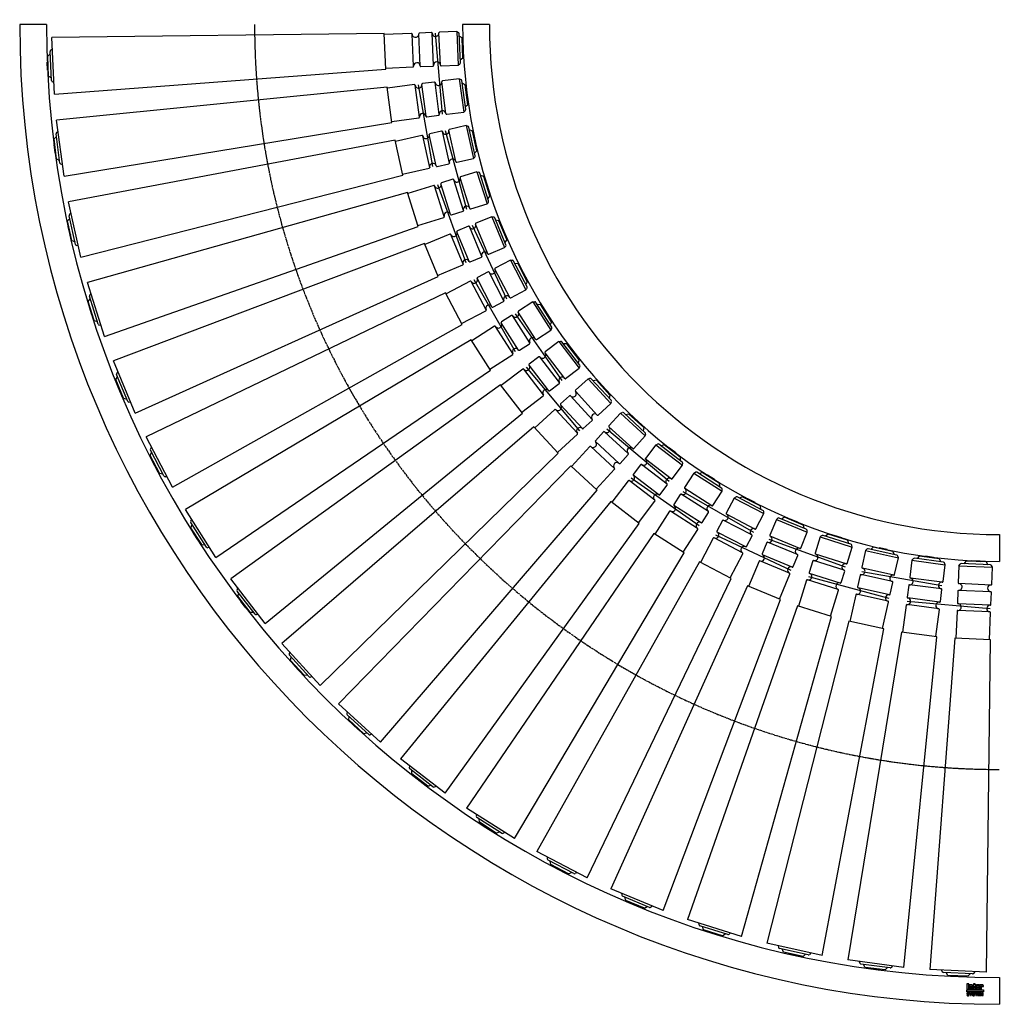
# Model space of a CAD drawing. Header units: millimetres. Extents: x -1460 to 7, y -450 to 1017.
import ezdxf

# ---------------------------------------------------------------- set-up
doc = ezdxf.new("R2010")
doc.units = ezdxf.units.MM
doc.header["$LTSCALE"] = 2
doc.linetypes.add('CENTER', pattern=[2, 1.25, -0.25, 0.25, -0.25])
doc.layers.get('0').update_dxf_attribs({"linetype": 'CONTINUOUS', "lineweight": 50})
for name, color, linetype, lineweight in [('Centre Lines', 4, 'CENTER', 25), ('Frame', 1, 'CONTINUOUS', 25), ('Midi', 70, 'CONTINUOUS', 25), ('Rollers', 7, 'CONTINUOUS', 25)]:
    doc.layers.add(name, color=color, linetype=linetype, lineweight=lineweight)

# ---------------------------------------------------------------- blocks, each defined once
blk = doc.blocks.new('A$C67347064')
at = {"layer": 'Rollers'}
for p, q in [((6, 0), (-6, 0)), ((-6, -1), (-6, 0)), ((-25, -8.5), (-23.6, -6)), ((-25, -8.5), (-25, -34)), ((-25, -8.5), (25, -8.5)), ((21.8, -5), (-21.8, -5)), ((-15, -1), (-17.9, -5)), ((15, -1), (-15, -1)), ((6, -1), (6, 0)), ((15, -1), (17.9, -5)), ((25, -8.5), (23.6, -6)), ((25, -34), (25, -8.5)), ((24, -35), (-24, -35)), ((-25, -46), (-25, -64)), ((24, -45), (-24, -45)), ((25, -64), (25, -46)), ((24, -65), (-24, -65)), ((-25, -76), (-25, -116.5)), ((24, -75), (-24, -75)), ((25, -116.5), (25, -76)), ((-26.7, -116.5), (-42.2, -611.5)), ((26.7, -116.5), (-26.7, -116.5)), ((42.2, -611.5), (26.7, -116.5)), ((42.2, -611.5), (-42.2, -611.5)), ((-25, -611.5), (-23.6, -614)), ((21.8, -615), (-21.8, -615)), ((-15, -619), (-17.9, -615)), ((15, -619), (17.9, -615)), ((25, -611.5), (23.6, -614)), ((15, -619), (-15, -619)), ((-6, -619), (-6, -620)), ((6, -620), (-6, -620)), ((6, -619), (6, -620))]:
    blk.add_line(p, q, dxfattribs=at)
for centre, radius, start, end in [((-21.8, -7), 2, 90, 150.2551), ((21.8, -7), 2, 29.7449, 90), ((-24, -34), 1, 180, 270), ((-24, -40), 5, 270, 90), ((24, -40), 5, 90, 270), ((24, -34), 1, 270, 0), ((-24, -46), 1, 90, 180), ((24, -46), 1, 0, 90), ((-24, -64), 1, 180, 270), ((-24, -70), 5, 270, 90), ((24, -70), 5, 90, 270), ((24, -64), 1, 270, 0), ((-24, -76), 1, 90, 180), ((24, -76), 1, 0, 90), ((-21.8, -613), 2, 209.7449, 270), ((21.8, -613), 2, 270, 330.2551)]:
    blk.add_arc(centre, radius, start, end, dxfattribs=at)

msp = doc.modelspace()

# ---------------------------------------------------------------- hatches: boundary and pattern name
at = {"layer": 'Frame'}
h = msp.add_hatch(color=254, dxfattribs=at)
h.paths.add_polyline_path([(-26.7, -422.7), (-26.7, -422.6), (-26.6, -422.6), (-26.6, -422.5), (-26.6, -422.5), (-26.5, -422.5), (-26.4, -422.5), (-26.3, -422.5), (-26.3, -422.5), (-26.2, -422.5), (-26.2, -422.6), (-26.1, -422.6), (-26.1, -422.7), (-26.1, -422.8), (-26.1, -422.9), (-26.1, -423.5), (-23.9, -423.5), (-23.9, -422.8), (-23.9, -422.6), (-23.9, -422.4), (-23.9, -422.2), (-24, -422), (-24.1, -421.9), (-24.1, -421.7), (-24.2, -421.6), (-24.3, -421.5), (-24.4, -421.4), (-24.5, -421.3), (-24.6, -421.2), (-24.8, -421.1), (-24.9, -421.1), (-25.1, -421), (-25.3, -421), (-25.4, -421), (-25.5, -421), (-25.6, -421), (-25.7, -421), (-25.8, -421), (-25.9, -421.1), (-26, -421.1), (-26.1, -421.1), (-26.1, -421.1), (-26.2, -421.1), (-26.3, -421.2), (-26.4, -421.2), (-26.5, -421.2), (-26.5, -421.3), (-26.6, -421.3), (-26.7, -421.4), (-26.8, -421.4), (-26.8, -421), (-29, -421), (-29, -427.3), (-26.7, -427.3), (-26.7, -422.9), (-26.7, -422.8)])
h.paths.add_polyline_path([(-29.6, -422.5), (-29.6, -422.3), (-29.6, -422.1), (-29.6, -421.9), (-29.6, -421.8), (-29.7, -421.7), (-29.7, -421.5), (-29.8, -421.4), (-29.9, -421.3), (-30, -421.3), (-30.1, -421.2), (-30.2, -421.1), (-30.4, -421.1), (-30.5, -421.1), (-30.7, -421), (-30.9, -421), (-31.1, -421), (-33.3, -421), (-33.5, -421), (-33.7, -421), (-33.9, -421.1), (-34.1, -421.1), (-34.2, -421.1), (-34.3, -421.2), (-34.4, -421.3), (-34.5, -421.3), (-34.6, -421.4), (-34.7, -421.5), (-34.7, -421.7), (-34.8, -421.8), (-34.8, -421.9), (-34.8, -422.1), (-34.8, -422.3), (-34.8, -422.5), (-34.8, -425.9), (-34.8, -426.1), (-34.8, -426.3), (-34.8, -426.4), (-34.8, -426.6), (-34.7, -426.7), (-34.7, -426.8), (-34.6, -426.9), (-34.5, -427), (-34.4, -427.1), (-34.3, -427.1), (-34.2, -427.2), (-34.1, -427.2), (-33.9, -427.3), (-33.7, -427.3), (-33.5, -427.3), (-33.3, -427.3), (-31.1, -427.3), (-30.9, -427.3), (-30.7, -427.3), (-30.5, -427.3), (-30.4, -427.2), (-30.2, -427.2), (-30.1, -427.1), (-30, -427.1), (-29.9, -427), (-29.8, -426.9), (-29.7, -426.8), (-29.7, -426.7), (-29.6, -426.6), (-29.6, -426.4), (-29.6, -426.3), (-29.6, -426.1), (-29.6, -425.9), (-29.6, -424.8), (-31.9, -424.8), (-31.9, -425.6), (-31.9, -425.8), (-31.9, -425.8), (-31.9, -425.9), (-32, -426), (-32, -426), (-32.1, -426.1), (-32.1, -426.1), (-32.2, -426.1), (-32.3, -426.1), (-32.3, -426.1), (-32.4, -426), (-32.4, -426), (-32.5, -425.9), (-32.5, -425.8), (-32.5, -425.8), (-32.5, -425.6), (-32.5, -424.3), (-29.6, -424.3)])
h.paths.add_polyline_path([(-31.9, -423.2), (-32.5, -423.2), (-32.5, -422.7), (-32.5, -422.6), (-32.5, -422.5), (-32.5, -422.4), (-32.5, -422.3), (-32.4, -422.3), (-32.4, -422.2), (-32.3, -422.2), (-32.2, -422.2), (-32.1, -422.2), (-32, -422.2), (-32, -422.3), (-31.9, -422.3), (-31.9, -422.4), (-31.9, -422.5), (-31.9, -422.6), (-31.9, -422.7)], flags=16)
h.paths.add_polyline_path([(-36.3, -422.3), (-35.4, -422.3), (-35.4, -421), (-36.3, -421), (-36.3, -419.3), (-38.6, -419.3), (-38.6, -421), (-39.2, -421), (-39.2, -422.3), (-38.6, -422.3), (-38.6, -425.9), (-38.6, -426.1), (-38.6, -426.2), (-38.6, -426.4), (-38.5, -426.5), (-38.5, -426.7), (-38.4, -426.8), (-38.4, -426.9), (-38.3, -427), (-38.2, -427), (-38.1, -427.1), (-38, -427.2), (-37.8, -427.2), (-37.7, -427.2), (-37.5, -427.3), (-37.3, -427.3), (-37.1, -427.3), (-35.4, -427.3), (-35.4, -426.1), (-35.8, -426.1), (-35.9, -426.1), (-36, -426.1), (-36.1, -426.1), (-36.2, -426), (-36.2, -426), (-36.3, -425.9), (-36.3, -425.9), (-36.3, -425.8)])
h.paths.add_polyline_path([(-39.7, -422.8), (-39.7, -422.6), (-39.7, -422.4), (-39.7, -422.2), (-39.8, -422), (-39.8, -421.9), (-39.9, -421.7), (-40, -421.6), (-40.1, -421.5), (-40.2, -421.4), (-40.3, -421.3), (-40.5, -421.2), (-40.6, -421.1), (-40.7, -421.1), (-40.9, -421), (-41.1, -421), (-41.3, -421), (-41.4, -421), (-41.5, -421), (-41.6, -421), (-41.7, -421), (-41.7, -421.1), (-41.8, -421.1), (-41.9, -421.1), (-42, -421.1), (-42.1, -421.1), (-42.2, -421.2), (-42.3, -421.2), (-42.4, -421.2), (-42.4, -421.3), (-42.5, -421.3), (-42.6, -421.4), (-42.7, -421.4), (-42.7, -421), (-44.9, -421), (-44.9, -427.3), (-42.6, -427.3), (-42.6, -422.9), (-42.6, -422.8), (-42.6, -422.7), (-42.6, -422.6), (-42.5, -422.6), (-42.5, -422.5), (-42.5, -422.5), (-42.4, -422.5), (-42.3, -422.5), (-42.2, -422.5), (-42.2, -422.5), (-42.1, -422.5), (-42, -422.6), (-42, -422.6), (-42, -422.7), (-42, -422.8), (-42, -422.9), (-42, -427.3), (-39.7, -427.3)])
h.paths.add_polyline_path([(-45.6, -419.3), (-48.7, -419.3), (-48.7, -427.3), (-45.6, -427.3)])
msp.add_hatch(color=1, dxfattribs=at).paths.add_polyline_path([(-23.8, -431.6), (-23.8, -428.4), (-48.8, -428.4), (-48.8, -431.6)])
h = msp.add_hatch(color=7, dxfattribs=at)
h.paths.add_polyline_path([(-27.2, -432.7), (-28.5, -432.7), (-28.5, -437.1), (-27.7, -437.1), (-27.7, -433.4), (-27.6, -433.4), (-26.8, -437.1), (-25.9, -437.1), (-25.1, -433.4), (-25, -433.4), (-25, -437.1), (-24.2, -437.1), (-24.2, -432.7), (-25.5, -432.7), (-26.3, -436.2)])
h.paths.add_polyline_path([(-29.2, -432.7), (-32.5, -432.7), (-32.5, -437.1), (-29.1, -437.1), (-29.1, -436.4), (-31.6, -436.4), (-31.6, -435.2), (-29.4, -435.2), (-29.4, -434.4), (-31.6, -434.4), (-31.6, -433.4), (-29.2, -433.4)])
h.paths.add_polyline_path([(-32.9, -432.7), (-36.6, -432.7), (-36.6, -433.4), (-35.3, -433.4), (-35.3, -437.1), (-34.3, -437.1), (-34.3, -433.4), (-32.9, -433.4)])
h.paths.add_polyline_path([(-37.5, -432.9), (-37.7, -432.8), (-37.8, -432.7), (-38, -432.6), (-38.2, -432.6), (-38.5, -432.6), (-38.7, -432.6), (-38.9, -432.6), (-39.1, -432.6), (-39.3, -432.6), (-39.4, -432.7), (-39.6, -432.7), (-39.7, -432.8), (-39.8, -432.8), (-40, -432.9), (-40.1, -433), (-40.1, -433.1), (-40.2, -433.2), (-40.3, -433.3), (-40.3, -433.5), (-40.4, -433.6), (-40.4, -433.8), (-40.4, -433.9), (-40.4, -434.1), (-40.4, -434.2), (-40.4, -434.4), (-40.3, -434.5), (-40.2, -434.6), (-40.2, -434.7), (-40.1, -434.8), (-40, -434.9), (-39.9, -435), (-39.8, -435), (-39.7, -435.1), (-39.5, -435.1), (-39.4, -435.2), (-39.2, -435.2), (-39.1, -435.2), (-39, -435.3), (-38.9, -435.3), (-38.8, -435.3), (-38.8, -435.3), (-38.7, -435.3), (-38.7, -435.3), (-38.6, -435.3), (-38.6, -435.3), (-38.5, -435.4), (-38.3, -435.4), (-38.2, -435.4), (-38, -435.5), (-37.9, -435.5), (-37.8, -435.6), (-37.7, -435.7), (-37.7, -435.8), (-37.7, -435.9), (-37.7, -436.1), (-37.8, -436.2), (-37.9, -436.3), (-38, -436.4), (-38.2, -436.4), (-38.3, -436.5), (-38.5, -436.5), (-38.7, -436.5), (-38.8, -436.5), (-39, -436.5), (-39.2, -436.4), (-39.3, -436.3), (-39.4, -436.2), (-39.5, -436.1), (-39.6, -436), (-39.6, -435.8), (-40.5, -435.8), (-40.5, -436), (-40.4, -436.2), (-40.4, -436.3), (-40.3, -436.5), (-40.2, -436.6), (-40.1, -436.7), (-40, -436.8), (-39.9, -436.9), (-39.8, -437), (-39.6, -437.1), (-39.5, -437.1), (-39.3, -437.2), (-39.1, -437.2), (-38.9, -437.3), (-38.7, -437.3), (-38.5, -437.3), (-38.4, -437.3), (-38.4, -437.3), (-38.2, -437.3), (-38.1, -437.2), (-38, -437.2), (-37.8, -437.2), (-37.7, -437.1), (-37.5, -437), (-37.4, -437), (-37.3, -436.9), (-37.1, -436.7), (-37, -436.6), (-36.9, -436.4), (-36.9, -436.3), (-36.8, -436.1), (-36.8, -435.8), (-36.8, -435.7), (-36.8, -435.5), (-36.8, -435.4), (-36.9, -435.3), (-36.9, -435.2), (-37, -435.1), (-37, -435.1), (-37.1, -435), (-37.2, -434.9), (-37.3, -434.8), (-37.4, -434.8), (-37.5, -434.7), (-37.6, -434.7), (-37.8, -434.7), (-37.9, -434.6), (-38.1, -434.6), (-38.2, -434.6), (-38.2, -434.5), (-38.3, -434.5), (-38.4, -434.5), (-38.4, -434.5), (-38.5, -434.5), (-38.6, -434.4), (-38.7, -434.4), (-38.7, -434.4), (-38.8, -434.4), (-38.9, -434.4), (-38.9, -434.4), (-39, -434.4), (-39.1, -434.3), (-39.1, -434.3), (-39.2, -434.3), (-39.3, -434.3), (-39.4, -434.2), (-39.4, -434.2), (-39.5, -434.1), (-39.5, -434), (-39.5, -434), (-39.5, -433.9), (-39.6, -433.8), (-39.5, -433.7), (-39.5, -433.6), (-39.4, -433.5), (-39.3, -433.4), (-39.2, -433.4), (-39, -433.4), (-38.9, -433.3), (-38.8, -433.3), (-38.6, -433.3), (-38.4, -433.4), (-38.3, -433.4), (-38.1, -433.5), (-38, -433.5), (-37.9, -433.7), (-37.9, -433.8), (-37.8, -434), (-36.9, -434), (-36.9, -433.9), (-37, -433.7), (-37, -433.6), (-37, -433.5), (-37.1, -433.4), (-37.1, -433.3), (-37.2, -433.2), (-37.3, -433), (-37.4, -432.9)])
h.paths.add_polyline_path([(-40.7, -432.7), (-41.7, -432.7), (-42.6, -434.6), (-43.6, -432.7), (-44.7, -432.7), (-43.1, -435.5), (-43.1, -437.1), (-42.2, -437.1), (-42.2, -435.5)])
h.paths.add_polyline_path([(-45.6, -432.9), (-45.8, -432.8), (-45.9, -432.7), (-46.1, -432.6), (-46.3, -432.6), (-46.5, -432.6), (-46.8, -432.6), (-47, -432.6), (-47.2, -432.6), (-47.3, -432.6), (-47.5, -432.7), (-47.6, -432.7), (-47.8, -432.8), (-47.9, -432.8), (-48, -432.9), (-48.1, -433), (-48.2, -433.1), (-48.3, -433.2), (-48.4, -433.3), (-48.4, -433.5), (-48.4, -433.6), (-48.5, -433.8), (-48.5, -433.9), (-48.5, -434.1), (-48.5, -434.2), (-48.4, -434.4), (-48.4, -434.5), (-48.3, -434.6), (-48.3, -434.7), (-48.2, -434.8), (-48.1, -434.9), (-48, -435), (-47.8, -435), (-47.7, -435.1), (-47.6, -435.1), (-47.5, -435.2), (-47.3, -435.2), (-47.2, -435.2), (-47, -435.3), (-47, -435.3), (-46.9, -435.3), (-46.9, -435.3), (-46.8, -435.3), (-46.7, -435.3), (-46.7, -435.3), (-46.6, -435.3), (-46.6, -435.4), (-46.4, -435.4), (-46.3, -435.4), (-46.1, -435.5), (-46, -435.5), (-45.9, -435.6), (-45.8, -435.7), (-45.8, -435.8), (-45.8, -435.9), (-45.8, -436.1), (-45.9, -436.2), (-46, -436.3), (-46.1, -436.4), (-46.2, -436.4), (-46.4, -436.5), (-46.6, -436.5), (-46.8, -436.5), (-46.9, -436.5), (-47.1, -436.5), (-47.2, -436.4), (-47.4, -436.3), (-47.5, -436.2), (-47.6, -436.1), (-47.6, -436), (-47.6, -435.8), (-48.5, -435.8), (-48.5, -436), (-48.5, -436.2), (-48.5, -436.3), (-48.4, -436.5), (-48.3, -436.6), (-48.2, -436.7), (-48.1, -436.8), (-48, -436.9), (-47.9, -437), (-47.7, -437.1), (-47.5, -437.1), (-47.4, -437.2), (-47.2, -437.2), (-47, -437.3), (-46.8, -437.3), (-46.6, -437.3), (-46.5, -437.3), (-46.4, -437.3), (-46.3, -437.3), (-46.2, -437.2), (-46, -437.2), (-45.9, -437.2), (-45.7, -437.1), (-45.6, -437), (-45.5, -437), (-45.3, -436.9), (-45.2, -436.7), (-45.1, -436.6), (-45, -436.4), (-44.9, -436.3), (-44.9, -436.1), (-44.9, -435.8), (-44.9, -435.7), (-44.9, -435.5), (-44.9, -435.4), (-44.9, -435.3), (-45, -435.2), (-45, -435.1), (-45.1, -435.1), (-45.2, -435), (-45.3, -434.9), (-45.4, -434.8), (-45.5, -434.8), (-45.6, -434.7), (-45.7, -434.7), (-45.9, -434.7), (-46, -434.6), (-46.2, -434.6), (-46.2, -434.6), (-46.3, -434.5), (-46.4, -434.5), (-46.4, -434.5), (-46.5, -434.5), (-46.6, -434.5), (-46.7, -434.4), (-46.7, -434.4), (-46.8, -434.4), (-46.9, -434.4), (-46.9, -434.4), (-47, -434.4), (-47.1, -434.4), (-47.1, -434.3), (-47.2, -434.3), (-47.3, -434.3), (-47.4, -434.3), (-47.4, -434.2), (-47.5, -434.2), (-47.5, -434.1), (-47.6, -434), (-47.6, -434), (-47.6, -433.9), (-47.6, -433.8), (-47.6, -433.7), (-47.5, -433.6), (-47.4, -433.5), (-47.3, -433.4), (-47.2, -433.4), (-47.1, -433.4), (-47, -433.3), (-46.8, -433.3), (-46.7, -433.3), (-46.5, -433.4), (-46.3, -433.4), (-46.2, -433.5), (-46.1, -433.5), (-46, -433.7), (-45.9, -433.8), (-45.9, -434), (-45, -434), (-45, -433.9), (-45, -433.7), (-45, -433.6), (-45.1, -433.5), (-45.1, -433.4), (-45.2, -433.3), (-45.3, -433.2), (-45.4, -433), (-45.5, -432.9)])

# ---------------------------------------------------------------- linework, layer by layer
at = {"layer": 'Centre Lines'}
msp.add_arc((0, 1010), 1110, 180, 270, dxfattribs=at)
at = {"layer": 'Frame', "color": 7, "linetype": 'Continuous'}
for p, q in [((-45.6, -419.3), (-48.7, -419.3)), ((-48.7, -419.3), (-48.7, -427.3)), ((-45.6, -427.3), (-45.6, -419.3)), ((-42.7, -421), (-44.9, -421)), ((-44.9, -421), (-44.9, -427.3)), ((-42.7, -421.4), (-42.7, -421)), ((-42.6, -421.4), (-42.7, -421.4)), ((-42.5, -421.3), (-42.6, -421.4)), ((-42.6, -422.6), (-42.5, -422.6)), ((-42.6, -422.7), (-42.6, -422.6)), ((-42.6, -422.8), (-42.6, -422.7)), ((-42.6, -422.9), (-42.6, -422.8)), ((-42.6, -427.3), (-42.6, -422.9)), ((-42.4, -421.3), (-42.5, -421.3)), ((-42.5, -422.5), (-42.4, -422.5)), ((-42.5, -422.5), (-42.5, -422.5)), ((-42.5, -422.6), (-42.5, -422.5)), ((-42.4, -421.2), (-42.4, -421.3)), ((-42.3, -421.2), (-42.4, -421.2)), ((-42.4, -422.5), (-42.3, -422.5)), ((-42.2, -421.2), (-42.3, -421.2)), ((-42.3, -422.5), (-42.2, -422.5)), ((-42.1, -421.1), (-42.2, -421.2)), ((-42.2, -422.5), (-42.1, -422.5)), ((-42.2, -422.5), (-42.2, -422.5)), ((-42, -421.1), (-42.1, -421.1)), ((-42.1, -422.5), (-42, -422.6)), ((-41.9, -421.1), (-42, -421.1)), ((-42, -422.6), (-42, -422.6)), ((-42, -422.6), (-42, -422.7)), ((-42, -422.7), (-42, -422.8)), ((-42, -422.8), (-42, -422.9)), ((-42, -422.9), (-42, -427.3)), ((-41.8, -421.1), (-41.9, -421.1)), ((-41.7, -421.1), (-41.8, -421.1)), ((-41.7, -421), (-41.7, -421.1)), ((-41.6, -421), (-41.7, -421)), ((-41.5, -421), (-41.6, -421)), ((-41.4, -421), (-41.5, -421)), ((-41.3, -421), (-41.4, -421)), ((-41.1, -421), (-41.3, -421)), ((-40.9, -421), (-41.1, -421)), ((-40.7, -421.1), (-40.9, -421)), ((-40.6, -421.1), (-40.7, -421.1)), ((-40.5, -421.2), (-40.6, -421.1)), ((-40.3, -421.3), (-40.5, -421.2)), ((-40.2, -421.4), (-40.3, -421.3)), ((-40.1, -421.5), (-40.2, -421.4)), ((-40, -421.6), (-40.1, -421.5)), ((-39.9, -421.7), (-40, -421.6)), ((-39.8, -421.9), (-39.9, -421.7)), ((-39.8, -422), (-39.8, -421.9)), ((-39.7, -422.2), (-39.8, -422)), ((-39.7, -422.4), (-39.7, -422.2)), ((-39.7, -422.6), (-39.7, -422.4)), ((-39.7, -422.8), (-39.7, -422.6)), ((-39.7, -427.3), (-39.7, -422.8)), ((-39.2, -421), (-39.2, -422.3)), ((-38.6, -421), (-39.2, -421)), ((-39.2, -422.3), (-38.6, -422.3)), ((-38.6, -419.3), (-38.6, -421)), ((-36.3, -419.3), (-38.6, -419.3)), ((-38.6, -422.3), (-38.6, -425.9)), ((-36.3, -421), (-36.3, -419.3)), ((-35.4, -421), (-36.3, -421)), ((-36.3, -422.3), (-35.4, -422.3)), ((-36.3, -425.8), (-36.3, -422.3)), ((-35.4, -422.3), (-35.4, -421)), ((-34.7, -421.7), (-34.8, -421.8)), ((-34.8, -421.8), (-34.8, -421.9)), ((-34.8, -421.9), (-34.8, -422.1)), ((-34.8, -422.1), (-34.8, -422.3)), ((-34.8, -422.3), (-34.8, -422.5)), ((-34.8, -422.5), (-34.8, -425.9)), ((-34.6, -421.4), (-34.7, -421.5)), ((-34.7, -421.5), (-34.7, -421.7)), ((-34.5, -421.3), (-34.6, -421.4)), ((-34.4, -421.3), (-34.5, -421.3)), ((-34.3, -421.2), (-34.4, -421.3)), ((-34.2, -421.1), (-34.3, -421.2)), ((-34.1, -421.1), (-34.2, -421.1)), ((-33.9, -421.1), (-34.1, -421.1)), ((-33.7, -421), (-33.9, -421.1)), ((-33.5, -421), (-33.7, -421)), ((-33.3, -421), (-33.5, -421)), ((-31.1, -421), (-33.3, -421)), ((-32.5, -422.3), (-32.4, -422.3)), ((-32.5, -422.4), (-32.5, -422.3)), ((-32.5, -422.5), (-32.5, -422.4)), ((-32.5, -422.6), (-32.5, -422.5)), ((-32.5, -422.7), (-32.5, -422.6)), ((-32.5, -423.2), (-32.5, -422.7)), ((-31.9, -423.2), (-32.5, -423.2)), ((-32.5, -425.6), (-32.5, -424.3)), ((-32.5, -424.3), (-29.6, -424.3)), ((-32.4, -422.2), (-32.3, -422.2)), ((-32.4, -422.3), (-32.4, -422.2)), ((-32.3, -422.2), (-32.2, -422.2)), ((-32.2, -422.2), (-32.1, -422.2)), ((-32.1, -422.2), (-32, -422.2)), ((-32, -422.2), (-32, -422.3)), ((-32, -422.3), (-31.9, -422.3)), ((-31.9, -422.3), (-31.9, -422.4)), ((-31.9, -422.4), (-31.9, -422.5)), ((-31.9, -422.5), (-31.9, -422.6)), ((-31.9, -422.6), (-31.9, -422.7)), ((-31.9, -422.7), (-31.9, -423.2)), ((-31.9, -424.8), (-31.9, -425.6)), ((-29.6, -424.8), (-31.9, -424.8)), ((-30.9, -421), (-31.1, -421)), ((-30.7, -421), (-30.9, -421)), ((-30.5, -421.1), (-30.7, -421)), ((-30.4, -421.1), (-30.5, -421.1)), ((-30.2, -421.1), (-30.4, -421.1)), ((-30.1, -421.2), (-30.2, -421.1)), ((-30, -421.3), (-30.1, -421.2)), ((-29.9, -421.3), (-30, -421.3)), ((-29.8, -421.4), (-29.9, -421.3)), ((-29.7, -421.5), (-29.8, -421.4)), ((-29.7, -421.7), (-29.7, -421.5)), ((-29.6, -421.8), (-29.7, -421.7)), ((-29.6, -421.9), (-29.6, -421.8)), ((-29.6, -422.1), (-29.6, -421.9)), ((-29.6, -422.3), (-29.6, -422.1)), ((-29.6, -422.5), (-29.6, -422.3)), ((-29.6, -424.3), (-29.6, -422.5)), ((-29.6, -425.9), (-29.6, -424.8)), ((-26.8, -421), (-29, -421)), ((-29, -421), (-29, -427.3)), ((-26.8, -421.4), (-26.8, -421)), ((-26.7, -421.4), (-26.8, -421.4)), ((-26.6, -421.3), (-26.7, -421.4)), ((-26.7, -422.6), (-26.6, -422.6)), ((-26.7, -422.7), (-26.7, -422.6)), ((-26.7, -422.8), (-26.7, -422.7)), ((-26.7, -422.9), (-26.7, -422.8)), ((-26.7, -427.3), (-26.7, -422.9)), ((-26.5, -421.3), (-26.6, -421.3)), ((-26.6, -422.5), (-26.5, -422.5)), ((-26.6, -422.5), (-26.6, -422.5)), ((-26.6, -422.6), (-26.6, -422.5)), ((-26.5, -421.2), (-26.5, -421.3)), ((-26.4, -421.2), (-26.5, -421.2)), ((-26.5, -422.5), (-26.4, -422.5)), ((-26.3, -421.2), (-26.4, -421.2)), ((-26.4, -422.5), (-26.3, -422.5)), ((-26.2, -421.1), (-26.3, -421.2)), ((-26.3, -422.5), (-26.2, -422.5)), ((-26.3, -422.5), (-26.3, -422.5)), ((-26.1, -421.1), (-26.2, -421.1)), ((-26.2, -422.5), (-26.2, -422.6)), ((-26.2, -422.6), (-26.1, -422.6)), ((-26.1, -421.1), (-26.1, -421.1)), ((-26, -421.1), (-26.1, -421.1)), ((-26.1, -422.6), (-26.1, -422.7)), ((-26.1, -422.7), (-26.1, -422.8)), ((-26.1, -422.8), (-26.1, -422.9)), ((-26.1, -422.9), (-26.1, -423.5)), ((-26.1, -423.5), (-23.9, -423.5)), ((-25.9, -421.1), (-26, -421.1)), ((-25.8, -421), (-25.9, -421.1)), ((-25.7, -421), (-25.8, -421)), ((-25.6, -421), (-25.7, -421)), ((-25.5, -421), (-25.6, -421)), ((-25.4, -421), (-25.5, -421)), ((-25.3, -421), (-25.4, -421)), ((-25.1, -421), (-25.3, -421)), ((-24.9, -421.1), (-25.1, -421)), ((-24.8, -421.1), (-24.9, -421.1)), ((-24.6, -421.2), (-24.8, -421.1)), ((-24.5, -421.3), (-24.6, -421.2)), ((-24.4, -421.4), (-24.5, -421.3)), ((-24.3, -421.5), (-24.4, -421.4)), ((-24.2, -421.6), (-24.3, -421.5)), ((-24.1, -421.7), (-24.2, -421.6)), ((-24.1, -421.9), (-24.1, -421.7)), ((-24, -422), (-24.1, -421.9)), ((-23.9, -422.2), (-24, -422)), ((-23.9, -422.4), (-23.9, -422.2)), ((-23.9, -422.6), (-23.9, -422.4)), ((-23.9, -422.8), (-23.9, -422.6)), ((-23.9, -423.5), (-23.9, -422.8)), ((-48.7, -427.3), (-45.6, -427.3)), ((-48.4, -433.6), (-48.5, -433.8)), ((-48.5, -433.8), (-48.5, -433.9)), ((-48.5, -433.9), (-48.5, -434.1)), ((-48.5, -434.1), (-48.5, -434.2)), ((-48.5, -434.2), (-48.4, -434.4)), ((-47.6, -435.8), (-48.5, -435.8)), ((-48.5, -435.8), (-48.5, -436)), ((-48.5, -436), (-48.5, -436.2)), ((-48.5, -436.2), (-48.5, -436.3)), ((-48.5, -436.3), (-48.4, -436.5)), ((-48.3, -433.2), (-48.4, -433.3)), ((-48.4, -433.3), (-48.4, -433.5)), ((-48.4, -433.5), (-48.4, -433.6)), ((-48.4, -434.4), (-48.4, -434.5)), ((-48.4, -434.5), (-48.3, -434.6)), ((-48.4, -436.5), (-48.3, -436.6)), ((-48.2, -433.1), (-48.3, -433.2)), ((-48.3, -434.6), (-48.3, -434.7)), ((-48.3, -434.7), (-48.2, -434.8)), ((-48.3, -436.6), (-48.2, -436.7)), ((-48.1, -433), (-48.2, -433.1)), ((-48.2, -434.8), (-48.1, -434.9)), ((-48.2, -436.7), (-48.1, -436.8)), ((-48, -432.9), (-48.1, -433)), ((-48.1, -434.9), (-48, -435)), ((-48.1, -436.8), (-48, -436.9)), ((-47.9, -432.8), (-48, -432.9)), ((-48, -435), (-47.8, -435)), ((-48, -436.9), (-47.9, -437)), ((-47.8, -432.8), (-47.9, -432.8)), ((-47.9, -437), (-47.7, -437.1)), ((-47.6, -432.7), (-47.8, -432.8)), ((-47.8, -435), (-47.7, -435.1)), ((-47.7, -435.1), (-47.6, -435.1)), ((-47.7, -437.1), (-47.5, -437.1)), ((-47.5, -432.7), (-47.6, -432.7)), ((-47.6, -433.7), (-47.5, -433.6)), ((-47.6, -433.8), (-47.6, -433.7)), ((-47.6, -433.9), (-47.6, -433.8)), ((-47.6, -434), (-47.6, -433.9)), ((-47.6, -434), (-47.6, -434)), ((-47.5, -434.1), (-47.6, -434)), ((-47.6, -435.1), (-47.5, -435.2)), ((-47.6, -436), (-47.6, -435.8)), ((-47.6, -436.1), (-47.6, -436)), ((-47.5, -436.2), (-47.6, -436.1)), ((-47.3, -432.6), (-47.5, -432.7)), ((-47.5, -433.6), (-47.4, -433.5)), ((-47.5, -434.2), (-47.5, -434.1)), ((-47.4, -434.2), (-47.5, -434.2)), ((-47.5, -435.2), (-47.3, -435.2)), ((-47.4, -436.3), (-47.5, -436.2)), ((-47.5, -437.1), (-47.4, -437.2)), ((-47.4, -433.5), (-47.3, -433.4)), ((-47.4, -434.3), (-47.4, -434.2)), ((-47.3, -434.3), (-47.4, -434.3)), ((-47.2, -436.4), (-47.4, -436.3)), ((-47.4, -437.2), (-47.2, -437.2)), ((-47.2, -432.6), (-47.3, -432.6)), ((-47.3, -433.4), (-47.2, -433.4)), ((-47.2, -434.3), (-47.3, -434.3)), ((-47.3, -435.2), (-47.2, -435.2)), ((-47, -432.6), (-47.2, -432.6)), ((-47.2, -433.4), (-47.1, -433.4)), ((-47.1, -434.3), (-47.2, -434.3)), ((-47.2, -435.2), (-47, -435.3)), ((-47.1, -436.5), (-47.2, -436.4)), ((-47.2, -437.2), (-47, -437.3)), ((-47.1, -433.4), (-47, -433.3)), ((-47.1, -434.4), (-47.1, -434.3)), ((-47, -434.4), (-47.1, -434.4)), ((-46.9, -436.5), (-47.1, -436.5)), ((-46.8, -432.6), (-47, -432.6)), ((-47, -433.3), (-46.8, -433.3)), ((-46.9, -434.4), (-47, -434.4)), ((-47, -435.3), (-46.9, -435.3)), ((-47, -435.3), (-47, -435.3)), ((-47, -437.3), (-46.8, -437.3)), ((-46.9, -434.4), (-46.9, -434.4)), ((-46.8, -434.4), (-46.9, -434.4)), ((-46.9, -435.3), (-46.8, -435.3)), ((-46.9, -435.3), (-46.9, -435.3)), ((-46.8, -436.5), (-46.9, -436.5)), ((-46.5, -432.6), (-46.8, -432.6)), ((-46.8, -433.3), (-46.7, -433.3)), ((-46.7, -434.4), (-46.8, -434.4)), ((-46.8, -435.3), (-46.7, -435.3)), ((-46.6, -436.5), (-46.8, -436.5)), ((-46.8, -437.3), (-46.6, -437.3)), ((-46.7, -433.3), (-46.5, -433.4)), ((-46.7, -434.4), (-46.7, -434.4)), ((-46.6, -434.5), (-46.7, -434.4)), ((-46.7, -435.3), (-46.6, -435.3)), ((-46.7, -435.3), (-46.7, -435.3)), ((-46.5, -434.5), (-46.6, -434.5)), ((-46.6, -435.3), (-46.6, -435.4)), ((-46.6, -435.4), (-46.4, -435.4)), ((-46.4, -436.5), (-46.6, -436.5)), ((-46.6, -437.3), (-46.5, -437.3)), ((-46.3, -432.6), (-46.5, -432.6)), ((-46.5, -433.4), (-46.3, -433.4)), ((-46.4, -434.5), (-46.5, -434.5)), ((-46.5, -437.3), (-46.4, -437.3)), ((-46.4, -434.5), (-46.4, -434.5)), ((-46.3, -434.5), (-46.4, -434.5)), ((-46.4, -435.4), (-46.3, -435.4)), ((-46.2, -436.4), (-46.4, -436.5)), ((-46.4, -437.3), (-46.3, -437.3)), ((-46.1, -432.6), (-46.3, -432.6)), ((-46.3, -433.4), (-46.2, -433.5)), ((-46.2, -434.6), (-46.3, -434.5)), ((-46.3, -435.4), (-46.1, -435.5)), ((-46.3, -437.3), (-46.2, -437.2)), ((-46.2, -433.5), (-46.1, -433.5)), ((-46.2, -434.6), (-46.2, -434.6)), ((-46, -434.6), (-46.2, -434.6)), ((-46.1, -436.4), (-46.2, -436.4)), ((-46.2, -437.2), (-46, -437.2)), ((-45.9, -432.7), (-46.1, -432.6)), ((-46.1, -433.5), (-46, -433.7)), ((-46.1, -435.5), (-46, -435.5)), ((-46, -436.3), (-46.1, -436.4)), ((-46, -433.7), (-45.9, -433.8)), ((-45.9, -434.7), (-46, -434.6)), ((-46, -435.5), (-45.9, -435.6)), ((-45.9, -436.2), (-46, -436.3)), ((-46, -437.2), (-45.9, -437.2)), ((-45.8, -432.8), (-45.9, -432.7)), ((-45.9, -433.8), (-45.9, -434)), ((-45.9, -434), (-45, -434)), ((-45.7, -434.7), (-45.9, -434.7)), ((-45.9, -435.6), (-45.8, -435.7)), ((-45.8, -436.1), (-45.9, -436.2)), ((-45.9, -437.2), (-45.7, -437.1)), ((-45.6, -432.9), (-45.8, -432.8)), ((-45.8, -435.7), (-45.8, -435.8)), ((-45.8, -435.8), (-45.8, -435.9)), ((-45.8, -435.9), (-45.8, -436.1)), ((-45.6, -434.7), (-45.7, -434.7)), ((-45.7, -437.1), (-45.6, -437)), ((-45.5, -432.9), (-45.6, -432.9)), ((-45.5, -434.8), (-45.6, -434.7)), ((-45.6, -437), (-45.5, -437)), ((-45.4, -433), (-45.5, -432.9)), ((-45.4, -434.8), (-45.5, -434.8)), ((-45.5, -437), (-45.3, -436.9)), ((-45.3, -433.2), (-45.4, -433)), ((-45.3, -434.9), (-45.4, -434.8)), ((-45.2, -433.3), (-45.3, -433.2)), ((-45.2, -435), (-45.3, -434.9)), ((-45.3, -436.9), (-45.2, -436.7)), ((-45.1, -433.4), (-45.2, -433.3)), ((-45.1, -435.1), (-45.2, -435)), ((-45.2, -436.7), (-45.1, -436.6)), ((-45.1, -433.5), (-45.1, -433.4)), ((-45, -433.6), (-45.1, -433.5)), ((-45, -435.1), (-45.1, -435.1)), ((-45.1, -436.6), (-45, -436.4)), ((-45, -433.7), (-45, -433.6)), ((-45, -433.9), (-45, -433.7)), ((-45, -434), (-45, -433.9)), ((-45, -435.2), (-45, -435.1)), ((-44.9, -435.3), (-45, -435.2)), ((-45, -436.4), (-44.9, -436.3)), ((-44.9, -427.3), (-42.6, -427.3)), ((-44.9, -435.4), (-44.9, -435.3)), ((-44.9, -435.5), (-44.9, -435.4)), ((-44.9, -435.7), (-44.9, -435.5)), ((-44.9, -435.8), (-44.9, -435.7)), ((-44.9, -436.1), (-44.9, -435.8)), ((-44.9, -436.3), (-44.9, -436.1)), ((-43.6, -432.7), (-44.7, -432.7)), ((-44.7, -432.7), (-43.1, -435.5)), ((-42.6, -434.6), (-43.6, -432.7)), ((-43.1, -435.5), (-43.1, -437.1)), ((-43.1, -437.1), (-42.2, -437.1)), ((-41.7, -432.7), (-42.6, -434.6)), ((-42.2, -435.5), (-40.7, -432.7)), ((-42.2, -437.1), (-42.2, -435.5)), ((-42, -427.3), (-39.7, -427.3)), ((-40.7, -432.7), (-41.7, -432.7)), ((-40.5, -435.8), (-40.5, -436)), ((-39.6, -435.8), (-40.5, -435.8)), ((-40.5, -436), (-40.4, -436.2)), ((-40.3, -433.5), (-40.4, -433.6)), ((-40.4, -433.6), (-40.4, -433.8)), ((-40.4, -433.8), (-40.4, -433.9)), ((-40.4, -433.9), (-40.4, -434.1)), ((-40.4, -434.1), (-40.4, -434.2)), ((-40.4, -434.2), (-40.4, -434.4)), ((-40.4, -434.4), (-40.3, -434.5)), ((-40.4, -436.2), (-40.4, -436.3)), ((-40.4, -436.3), (-40.3, -436.5)), ((-40.2, -433.2), (-40.3, -433.3)), ((-40.3, -433.3), (-40.3, -433.5)), ((-40.3, -434.5), (-40.2, -434.6)), ((-40.3, -436.5), (-40.2, -436.6)), ((-40.1, -433.1), (-40.2, -433.2)), ((-40.2, -434.6), (-40.2, -434.7)), ((-40.2, -434.7), (-40.1, -434.8)), ((-40.2, -436.6), (-40.1, -436.7)), ((-40, -432.9), (-40.1, -433)), ((-40.1, -433), (-40.1, -433.1)), ((-40.1, -434.8), (-40, -434.9)), ((-40.1, -436.7), (-40, -436.8)), ((-39.8, -432.8), (-40, -432.9)), ((-40, -434.9), (-39.9, -435)), ((-40, -436.8), (-39.9, -436.9)), ((-39.9, -435), (-39.8, -435)), ((-39.9, -436.9), (-39.8, -437)), ((-39.7, -432.8), (-39.8, -432.8)), ((-39.8, -435), (-39.7, -435.1)), ((-39.8, -437), (-39.6, -437.1)), ((-39.6, -432.7), (-39.7, -432.8)), ((-39.7, -435.1), (-39.5, -435.1)), ((-39.4, -432.7), (-39.6, -432.7)), ((-39.6, -433.8), (-39.5, -433.7)), ((-39.5, -433.9), (-39.6, -433.8)), ((-39.6, -436), (-39.6, -435.8)), ((-39.5, -436.1), (-39.6, -436)), ((-39.6, -437.1), (-39.5, -437.1)), ((-39.5, -433.6), (-39.4, -433.5)), ((-39.5, -433.7), (-39.5, -433.6)), ((-39.5, -434), (-39.5, -433.9)), ((-39.5, -434), (-39.5, -434)), ((-39.5, -434.1), (-39.5, -434)), ((-39.4, -434.2), (-39.5, -434.1)), ((-39.5, -435.1), (-39.4, -435.2)), ((-39.4, -436.2), (-39.5, -436.1)), ((-39.5, -437.1), (-39.3, -437.2)), ((-39.3, -432.6), (-39.4, -432.7)), ((-39.4, -433.5), (-39.3, -433.4)), ((-39.4, -434.2), (-39.4, -434.2)), ((-39.3, -434.3), (-39.4, -434.2)), ((-39.4, -435.2), (-39.2, -435.2)), ((-39.3, -436.3), (-39.4, -436.2)), ((-39.1, -432.6), (-39.3, -432.6)), ((-39.3, -433.4), (-39.2, -433.4)), ((-39.2, -434.3), (-39.3, -434.3)), ((-39.2, -436.4), (-39.3, -436.3)), ((-39.3, -437.2), (-39.1, -437.2)), ((-39.2, -433.4), (-39, -433.4)), ((-39.1, -434.3), (-39.2, -434.3)), ((-39.2, -435.2), (-39.1, -435.2)), ((-39, -436.5), (-39.2, -436.4)), ((-38.9, -432.6), (-39.1, -432.6)), ((-39.1, -434.3), (-39.1, -434.3)), ((-39, -434.4), (-39.1, -434.3)), ((-39.1, -435.2), (-39, -435.3)), ((-39.1, -437.2), (-38.9, -437.3)), ((-39, -433.4), (-38.9, -433.3)), ((-38.9, -434.4), (-39, -434.4)), ((-39, -435.3), (-38.9, -435.3)), ((-38.8, -436.5), (-39, -436.5)), ((-38.7, -432.6), (-38.9, -432.6)), ((-38.9, -433.3), (-38.8, -433.3)), ((-38.9, -434.4), (-38.9, -434.4)), ((-38.8, -434.4), (-38.9, -434.4)), ((-38.9, -435.3), (-38.8, -435.3)), ((-38.9, -437.3), (-38.7, -437.3)), ((-38.8, -433.3), (-38.6, -433.3)), ((-38.7, -434.4), (-38.8, -434.4)), ((-38.8, -435.3), (-38.7, -435.3)), ((-38.8, -435.3), (-38.8, -435.3)), ((-38.7, -436.5), (-38.8, -436.5)), ((-38.5, -432.6), (-38.7, -432.6)), ((-38.7, -434.4), (-38.7, -434.4)), ((-38.6, -434.4), (-38.7, -434.4)), ((-38.7, -435.3), (-38.6, -435.3)), ((-38.7, -435.3), (-38.7, -435.3)), ((-38.5, -436.5), (-38.7, -436.5)), ((-38.7, -437.3), (-38.5, -437.3)), ((-38.6, -425.9), (-38.6, -426.1)), ((-38.6, -426.1), (-38.6, -426.2)), ((-38.6, -426.2), (-38.6, -426.4)), ((-38.6, -426.4), (-38.5, -426.5)), ((-38.6, -433.3), (-38.4, -433.4)), ((-38.5, -434.5), (-38.6, -434.4)), ((-38.6, -435.3), (-38.5, -435.4)), ((-38.6, -435.3), (-38.6, -435.3)), ((-38.5, -426.5), (-38.5, -426.7)), ((-38.5, -426.7), (-38.4, -426.8)), ((-38.2, -432.6), (-38.5, -432.6)), ((-38.4, -434.5), (-38.5, -434.5)), ((-38.5, -435.4), (-38.3, -435.4)), ((-38.3, -436.5), (-38.5, -436.5)), ((-38.5, -437.3), (-38.4, -437.3)), ((-38.4, -426.8), (-38.4, -426.9)), ((-38.4, -426.9), (-38.3, -427)), ((-38.4, -433.4), (-38.3, -433.4)), ((-38.4, -434.5), (-38.4, -434.5)), ((-38.3, -434.5), (-38.4, -434.5)), ((-38.4, -437.3), (-38.4, -437.3)), ((-38.4, -437.3), (-38.2, -437.3)), ((-38.3, -427), (-38.2, -427)), ((-38.3, -433.4), (-38.1, -433.5)), ((-38.2, -434.5), (-38.3, -434.5)), ((-38.3, -435.4), (-38.2, -435.4)), ((-38.2, -436.4), (-38.3, -436.5)), ((-38.2, -427), (-38.1, -427.1)), ((-38, -432.6), (-38.2, -432.6)), ((-38.2, -434.6), (-38.2, -434.5)), ((-38.1, -434.6), (-38.2, -434.6)), ((-38.2, -435.4), (-38, -435.5)), ((-38, -436.4), (-38.2, -436.4)), ((-38.2, -437.3), (-38.1, -437.2)), ((-38.1, -427.1), (-38, -427.2)), ((-38.1, -433.5), (-38, -433.5)), ((-37.9, -434.6), (-38.1, -434.6)), ((-38.1, -437.2), (-38, -437.2)), ((-38, -427.2), (-37.8, -427.2)), ((-37.8, -432.7), (-38, -432.6)), ((-38, -433.5), (-37.9, -433.7)), ((-38, -435.5), (-37.9, -435.5)), ((-37.9, -436.3), (-38, -436.4)), ((-38, -437.2), (-37.8, -437.2)), ((-37.9, -433.7), (-37.9, -433.8)), ((-37.9, -433.8), (-37.8, -434)), ((-37.8, -434.7), (-37.9, -434.6)), ((-37.9, -435.5), (-37.8, -435.6)), ((-37.8, -436.2), (-37.9, -436.3)), ((-37.8, -427.2), (-37.7, -427.2)), ((-37.7, -432.8), (-37.8, -432.7)), ((-37.8, -434), (-36.9, -434)), ((-37.6, -434.7), (-37.8, -434.7)), ((-37.8, -435.6), (-37.7, -435.7)), ((-37.7, -436.1), (-37.8, -436.2)), ((-37.8, -437.2), (-37.7, -437.1)), ((-37.7, -427.2), (-37.5, -427.3)), ((-37.5, -432.9), (-37.7, -432.8)), ((-37.7, -435.7), (-37.7, -435.8)), ((-37.7, -435.8), (-37.7, -435.9)), ((-37.7, -435.9), (-37.7, -436.1)), ((-37.7, -437.1), (-37.5, -437)), ((-37.5, -434.7), (-37.6, -434.7)), ((-37.5, -427.3), (-37.3, -427.3)), ((-37.4, -432.9), (-37.5, -432.9)), ((-37.4, -434.8), (-37.5, -434.7)), ((-37.5, -437), (-37.4, -437)), ((-37.3, -433), (-37.4, -432.9)), ((-37.3, -434.8), (-37.4, -434.8)), ((-37.4, -437), (-37.3, -436.9)), ((-37.3, -427.3), (-37.1, -427.3)), ((-37.2, -433.2), (-37.3, -433)), ((-37.2, -434.9), (-37.3, -434.8)), ((-37.3, -436.9), (-37.1, -436.7)), ((-37.1, -433.3), (-37.2, -433.2)), ((-37.1, -435), (-37.2, -434.9)), ((-37.1, -427.3), (-35.4, -427.3)), ((-37.1, -433.4), (-37.1, -433.3)), ((-37, -433.5), (-37.1, -433.4)), ((-37, -435.1), (-37.1, -435)), ((-37.1, -436.7), (-37, -436.6)), ((-37, -433.6), (-37, -433.5)), ((-37, -433.7), (-37, -433.6)), ((-36.9, -433.9), (-37, -433.7)), ((-37, -435.1), (-37, -435.1)), ((-36.9, -435.2), (-37, -435.1)), ((-37, -436.6), (-36.9, -436.4)), ((-36.9, -434), (-36.9, -433.9)), ((-36.9, -435.3), (-36.9, -435.2)), ((-36.8, -435.4), (-36.9, -435.3)), ((-36.9, -436.3), (-36.8, -436.1)), ((-36.9, -436.4), (-36.9, -436.3)), ((-36.8, -435.5), (-36.8, -435.4)), ((-36.8, -435.7), (-36.8, -435.5)), ((-36.8, -435.8), (-36.8, -435.7)), ((-36.8, -436.1), (-36.8, -435.8)), ((-36.6, -432.7), (-36.6, -433.4)), ((-32.9, -432.7), (-36.6, -432.7)), ((-36.6, -433.4), (-35.3, -433.4)), ((-36.3, -425.9), (-36.3, -425.8)), ((-36.3, -425.9), (-36.3, -425.9)), ((-36.2, -426), (-36.3, -425.9)), ((-36.2, -426), (-36.2, -426)), ((-36.1, -426.1), (-36.2, -426)), ((-36, -426.1), (-36.1, -426.1)), ((-35.9, -426.1), (-36, -426.1)), ((-35.8, -426.1), (-35.9, -426.1)), ((-35.4, -426.1), (-35.8, -426.1)), ((-35.4, -427.3), (-35.4, -426.1)), ((-35.3, -433.4), (-35.3, -437.1)), ((-35.3, -437.1), (-34.3, -437.1)), ((-34.8, -425.9), (-34.8, -426.1)), ((-34.8, -426.1), (-34.8, -426.3)), ((-34.8, -426.3), (-34.8, -426.4)), ((-34.8, -426.4), (-34.8, -426.6)), ((-34.8, -426.6), (-34.7, -426.7)), ((-34.7, -426.7), (-34.7, -426.8)), ((-34.7, -426.8), (-34.6, -426.9)), ((-34.6, -426.9), (-34.5, -427)), ((-34.5, -427), (-34.4, -427.1)), ((-34.4, -427.1), (-34.3, -427.1)), ((-34.3, -427.1), (-34.2, -427.2)), ((-34.3, -437.1), (-34.3, -433.4)), ((-34.3, -433.4), (-32.9, -433.4)), ((-34.2, -427.2), (-34.1, -427.2)), ((-34.1, -427.2), (-33.9, -427.3)), ((-33.9, -427.3), (-33.7, -427.3)), ((-33.7, -427.3), (-33.5, -427.3)), ((-33.5, -427.3), (-33.3, -427.3)), ((-33.3, -427.3), (-31.1, -427.3)), ((-32.9, -433.4), (-32.9, -432.7)), ((-32.5, -425.8), (-32.5, -425.6)), ((-32.5, -425.8), (-32.5, -425.8)), ((-32.5, -425.9), (-32.5, -425.8)), ((-32.4, -426), (-32.5, -425.9)), ((-29.2, -432.7), (-32.5, -432.7)), ((-32.5, -432.7), (-32.5, -437.1)), ((-32.5, -437.1), (-29.1, -437.1)), ((-32.4, -426), (-32.4, -426)), ((-32.3, -426.1), (-32.4, -426)), ((-32.3, -426.1), (-32.3, -426.1)), ((-32.2, -426.1), (-32.3, -426.1)), ((-32.1, -426.1), (-32.2, -426.1)), ((-32, -426), (-32.1, -426.1)), ((-32.1, -426.1), (-32.1, -426.1)), ((-31.9, -425.9), (-32, -426)), ((-32, -426), (-32, -426)), ((-31.9, -425.6), (-31.9, -425.8)), ((-31.9, -425.8), (-31.9, -425.9)), ((-31.9, -425.8), (-31.9, -425.8)), ((-31.6, -433.4), (-29.2, -433.4)), ((-31.6, -434.4), (-31.6, -433.4)), ((-29.4, -434.4), (-31.6, -434.4)), ((-31.6, -436.4), (-31.6, -435.2)), ((-31.6, -435.2), (-29.4, -435.2)), ((-29.1, -436.4), (-31.6, -436.4)), ((-31.1, -427.3), (-30.9, -427.3)), ((-30.9, -427.3), (-30.7, -427.3)), ((-30.7, -427.3), (-30.5, -427.3)), ((-30.5, -427.3), (-30.4, -427.2)), ((-30.4, -427.2), (-30.2, -427.2)), ((-30.2, -427.2), (-30.1, -427.1)), ((-30.1, -427.1), (-30, -427.1)), ((-30, -427.1), (-29.9, -427)), ((-29.9, -427), (-29.8, -426.9)), ((-29.8, -426.9), (-29.7, -426.8)), ((-29.7, -426.7), (-29.6, -426.6)), ((-29.7, -426.8), (-29.7, -426.7)), ((-29.6, -426.1), (-29.6, -425.9)), ((-29.6, -426.3), (-29.6, -426.1)), ((-29.6, -426.4), (-29.6, -426.3)), ((-29.6, -426.6), (-29.6, -426.4)), ((-29.4, -435.2), (-29.4, -434.4)), ((-29.2, -433.4), (-29.2, -432.7)), ((-29.1, -437.1), (-29.1, -436.4)), ((-29, -427.3), (-26.7, -427.3)), ((-27.2, -432.7), (-28.5, -432.7)), ((-28.5, -432.7), (-28.5, -437.1)), ((-28.5, -437.1), (-27.7, -437.1)), ((-27.7, -433.4), (-27.6, -433.4)), ((-27.7, -437.1), (-27.7, -433.4)), ((-27.6, -433.4), (-26.8, -437.1)), ((-26.3, -436.2), (-27.2, -432.7)), ((-26.8, -437.1), (-25.9, -437.1)), ((-25.5, -432.7), (-26.3, -436.2)), ((-26.3, -436.2), (-26.3, -436.2)), ((-25.9, -437.1), (-25.1, -433.4)), ((-24.2, -432.7), (-25.5, -432.7)), ((-25.1, -433.4), (-25, -433.4)), ((-25, -433.4), (-25, -437.1)), ((-25, -437.1), (-24.2, -437.1)), ((-24.2, -437.1), (-24.2, -432.7))]:
    msp.add_line(p, q, dxfattribs=at)
at = {"layer": 'Frame', "color": 1, "linetype": 'Continuous'}
for p, q in [((-48.8, -431.6), (-48.8, -428.4)), ((-48.8, -428.4), (-23.8, -428.4)), ((-23.8, -431.6), (-48.8, -431.6)), ((-23.8, -428.4), (-23.8, -431.6))]:
    msp.add_line(p, q, dxfattribs=at)
at = {"layer": 'Midi'}
for p, q in [((-1420, 1010), (-1460, 1010)), ((-760, 1010), (-800, 1010)), ((-829.7, 876.6), (-840.2, 997.3)), ((-844.2, 798.3), (-865.7, 920.2)), ((-793.9, 734.5), (-825.3, 851.6)), ((-794.6, 654.9), (-837, 771.3)), ((-734, 600.8), (-785.2, 710.7)), ((-720.9, 522.3), (-782.8, 629.6)), ((-651.8, 479.6), (-721.3, 578.9)), ((-625.2, 404.5), (-704.8, 499.4)), ((-492.3, 329), (-585.2, 406.9)), ((-548.7, 334.4), (-447.2, 263.4)), ((-471.6, 314.4), (-366.6, 253.8)), ((0, 250), (0, 210)), ((-423, 249.4), (-310.8, 197)), ((-343.6, 243.1), (-229.7, 201.7)), ((-205.2, 195.1), (-85.8, 174.1)), ((-284.5, 187.5), (-164.9, 155.4)), ((-137.4, 150.6), (-14, 139.8)), ((0, -410), (0, -450))]:
    msp.add_line(p, q, dxfattribs=at)
for radius in [1460, 1420, 800, 760]:
    msp.add_arc((0, 1010), radius, 180, 270, dxfattribs=at)

# ---------------------------------------------------------------- block references
for p, rotation in [((-799.2, 975.1), 272.4999999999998), ((-793.2, 905.6), 277.4999999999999), ((-781, 836.8), 282.4999999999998), ((-763, 769.4), 287.4999999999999), ((-739.1, 703.9), 292.4999999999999), ((-709.6, 640.6), 297.4999999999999), ((-674.7, 580.2), 302.4999999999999), ((-634.7, 523), 307.4999999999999), ((-589.8, 469.5), 312.4999999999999), ((-540.5, 420.2), 317.4999999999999), ((-487, 375.3), 322.4999999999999), ((-429.8, 335.3), 327.4999999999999), ((-369.4, 300.4), 332.4999999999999), ((-306.1, 270.9), 337.4999999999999), ((-240.6, 247), 342.4999999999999), ((-173.2, 229), 347.5), ((-104.4, 216.8), 352.4999999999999), ((-34.9, 210.8), 357.5000000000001)]:
    msp.add_blockref('A$C67347064', p, dxfattribs=dict(rotation=rotation))

doc.saveas('drawing.dxf')
